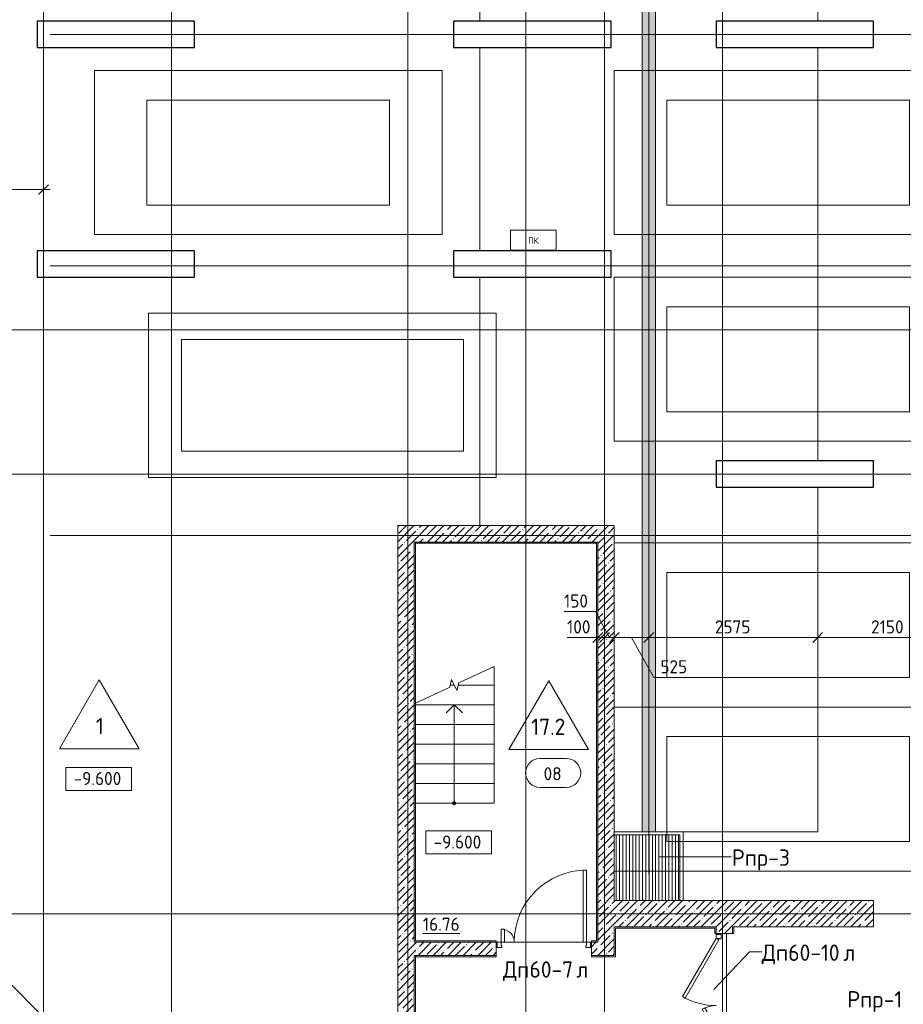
# Model space of a CAD drawing. Header units: millimetres. Extents: x 94064 to 156999, y -10965 to 64097.
# Tile 35 of 40: x 110606 to 124075, y 33820 to 48825. Entities that reach past the tile are written whole.
import ezdxf

# ---------------------------------------------------------------- set-up
doc = ezdxf.new("R2010")
doc.units = ezdxf.units.MM
for name, pattern in [('3_ Штрих_ 1 х 1 мм', [2, 1, -1]), ('4_ Штрихпунктир_ 10 х 2 мм', [14, 10, -2, 0, -2]), ('4_ Штрихпунктир_ 15 х 2 мм', [19, 15, -2, 0, -2]), ('Штриховая', [5, 3, -2])]:
    doc.linetypes.add(name, pattern=pattern)
for name, color, linetype, lineweight in [('A-ANNO-DIMS', 7, 'Continuous', 5), ('A-ANNO-DIMS-100', 7, 'Continuous', 5), ('A-ANNO-NOTE', 7, 'Continuous', 5), ('A-AREA-IDEN', 7, 'Continuous', 5), ('A-DETL', 7, 'Continuous', 25), ('A-DETL-GENF', 7, 'Continuous', 13), ('A-DOOR', 7, 'Continuous', 13), ('A-DOOR-FRAM', 7, 'Continuous', 13), ('A-DOOR-IDEN', 7, 'Continuous', 5), ('A-FLOR', 7, 'Continuous', 13), ('A-FLOR-IDEN', 7, 'Continuous', 5), ('A-WALL', 7, 'Continuous', 13), ('A-WALL-PATT', 7, 'Continuous', 13), ('C-PRKG', 7, 'Continuous', 13), ('G-ANNO-DIMS', 7, 'Continuous', 5), ('M-EQPM', 7, 'Continuous', 13), ('M-EQPM-IDEN', 7, 'Continuous', 5), ('S-COLS', 7, 'Continuous', 25), ('S-GRID', 7, 'Continuous', 5), ('S-STRS', 7, 'Continuous', 13), ('S-STRS-ANNO', 7, 'Continuous', 5), ('S-STRS-MBND', 7, 'Continuous', 13)]:
    doc.layers.add(name, color=color, linetype=linetype, lineweight=lineweight)
doc.styles.add('GOST Common', font='GOST_Common.ttf', dxfattribs={"height": 100})
doc.styles.add('GOST Common_2', font='GOST_Common.ttf', dxfattribs={"height": 200})
doc.styles.add('GOST Common_3', font='GOST_Common.ttf', dxfattribs={"height": 250})
doc.dimstyles.new('2_мм', dxfattribs={"dimscale": 304.8, "dimtxt": 201.142999, "dimasz": 0.492126, "dimexe": 0.328084, "dimexo": 0.492126, "dimgap": 0, "dimtad": 1, "dimdec": 0, "dimdsep": 46, "dimtxsty": 'GOST Common_2', "dimblk1": 'OBLIQUE', "dimblk2": 'OBLIQUE', "dimsah": 1, "dimcen": 0.09, "dimdle": 0.328084, "dimadec": 5, "dimazin": 2, "dimtfac": 1, "dimtdec": 4, "dimtix": 1, "dimtmove": 0, "dimatfit": 3, "dimfxl": 1, "dimtvp": 1, "dimtolj": 1, "dimtzin": 0, "dimarcsym": 2})
doc.dimstyles.new('2_мм_1', dxfattribs={"dimscale": 304.8, "dimtxt": 201.142999, "dimasz": 0.492126, "dimexe": 0.328084, "dimexo": 0.492126, "dimgap": 0, "dimtad": 1, "dimdec": 0, "dimdsep": 46, "dimtxsty": 'GOST Common_2', "dimblk1": 'OBLIQUE', "dimblk2": 'OBLIQUE', "dimsah": 1, "dimcen": 0.09, "dimdle": 0.328084, "dimadec": 5, "dimazin": 2, "dimtfac": 1, "dimtdec": 4, "dimtix": 1, "dimtmove": 1, "dimatfit": 3, "dimfxl": 1, "dimtvp": 1, "dimtolj": 1, "dimtzin": 0, "dimarcsym": 2})
pattern_1 = [(0, (0, 0), (203.2, 50.8), [3.353, -149.047, 3.353, -149.047, -812.8]), (0, (0, 0), (203.2, 50.8), [-304.8, 3.353, -301.447, 3.353, -149.047, -355.6]), (0, (0, 0), (203.2, 50.8), [-762, 3.353, -98.247, 3.353, -250.647]), (120, (76.2, 25.4), (-145.59409, 150.576362), [3.353, -149.047, 3.353, -149.047, -812.8]), (120, (76.2, 25.4), (-145.59409, 150.576362), [-304.8, 3.353, -301.447, 3.353, -149.047, -355.6]), (120, (76.2, 25.4), (-145.59409, 150.576362), [-762, 3.353, -98.247, 3.353, -250.647]), (240, (101.6, 127), (-57.60591, -201.376362), [3.353, -149.047, 3.353, -149.047, -812.8]), (240, (101.6, 127), (-57.60591, -201.376362), [-304.8, 3.353, -301.447, 3.353, -149.047, -355.6]), (240, (101.6, 127), (-57.60591, -201.376362), [-762, 3.353, -98.247, 3.353, -250.647])]
pattern_2 = [(45, (0, 0), (-114.04925, 114.04925), []), (45, (114.05, 0), (-114.04925, 114.04925), [201.612, -40.322, 3.353, -36.97])]

# ---------------------------------------------------------------- blocks, each defined once
blk = doc.blocks.new('Наметкина 10_РД_АР_П_Отделка_R21_rvt-1--02_Подвал_МП_часть Г')
at = {"layer": 'A-WALL-PATT', "lineweight": 5}
h = blk.add_hatch(dxfattribs=at)
h.set_pattern_fill('FP_5', color=256, style=0, pattern_type=2)
h.set_pattern_definition(pattern_1)
h.paths.add_polyline_path([(116640, 34785), (116640, 38985), (116620, 38985), (116620, 34785)])
h.paths.add_polyline_path([(116620, 39566), (116640, 39566), (116640, 40865), (116620, 40865)])
h = blk.add_hatch(dxfattribs=at)
h.set_pattern_fill('FP_5', color=256, style=0, pattern_type=2)
h.set_pattern_definition(pattern_1)
h.paths.add_polyline_path([(119400, 40845), (119420, 40845), (119420, 40865), (116640, 40865), (116640, 40845)])
h = blk.add_hatch(dxfattribs=at)
h.set_pattern_fill('FP_5', color=256, style=0, pattern_type=2)
h.set_pattern_definition(pattern_1)
h.paths.add_polyline_path([(119420, 34785), (119420, 40845), (119400, 40845), (119400, 34785)])
h = blk.add_hatch(dxfattribs=at)
h.set_pattern_fill('FP_5', color=256, style=0, pattern_type=2)
h.set_pattern_definition(pattern_1)
h.paths.add_polyline_path([(121200, 34980), (121200, 35000), (119670, 35000), (119670, 34980), (121140, 34980)])
h = blk.add_hatch(dxfattribs=at)
h.set_pattern_fill('FP_5', color=256, style=0, pattern_type=2)
h.set_pattern_definition(pattern_1)
h.paths.add_polyline_path([(119690, 34545), (119690, 34980), (119670, 34980), (119670, 34545)])
h = blk.add_hatch(dxfattribs=at)
h.set_pattern_fill('FP_5', color=256, style=0, pattern_type=2)
h.set_pattern_definition(pattern_1)
h.paths.add_polyline_path([(121200, 28900), (121220, 28900), (121220, 33300), (121200, 33300), (121200, 28920)])
h.paths.add_polyline_path([(121220, 34900), (121220, 35000), (121200, 35000), (121200, 34900)])
h = blk.add_hatch(dxfattribs=at)
h.set_pattern_fill('FP_5', color=256, style=0, pattern_type=2)
h.set_pattern_definition(pattern_1)
h.paths.add_polyline_path([(121490, 32800), (121490, 33300), (121470, 33300), (121470, 32800)])
h.paths.add_polyline_path([(121490, 34900), (121490, 35000), (121470, 35000), (121470, 34900)])
h = blk.add_hatch(dxfattribs=at)
h.set_pattern_fill('FP_5', color=256, style=0, pattern_type=2)
h.set_pattern_definition(pattern_1)
h.paths.add_polyline_path([(117870, 34765), (117870, 34785), (116620, 34785), (116620, 34765)])
h.paths.add_polyline_path([(119320, 34765), (119420, 34765), (119420, 34785), (119320, 34785)])
h = blk.add_hatch(dxfattribs=at)
h.set_pattern_fill('FP_5', color=256, style=0, pattern_type=2)
h.set_pattern_definition(pattern_1)
h.paths.add_polyline_path([(116640, 32515), (116640, 34565), (116620, 34565), (116620, 32515)])
h = blk.add_hatch(dxfattribs=at)
h.set_pattern_fill('FP_5', color=256, style=0, pattern_type=2)
h.set_pattern_definition(pattern_1)
h.paths.add_polyline_path([(119478, 34545), (119670, 34545), (119670, 34565), (119320, 34565), (119320, 34545)])
h.paths.add_polyline_path([(117870, 34545), (117870, 34565), (116640, 34565), (116640, 34545)])
at = {"layer": 'A-WALL'}
for p, q in [((116620, 40865), (116620, 39566)), ((116640, 40865), (116620, 40865)), ((119420, 40865), (116640, 40865)), ((116640, 40845), (119400, 40845)), ((116640, 39566), (116640, 40845)), ((119400, 40845), (119400, 34785)), ((119420, 40845), (119420, 40865)), ((119420, 34785), (119420, 40845)), ((116620, 39566), (116640, 39566)), ((116640, 39566), (116640, 38985)), ((116620, 38985), (116620, 34785)), ((116640, 38985), (116620, 38985)), ((116640, 34785), (116640, 38985)), ((121200, 35000), (119670, 35000)), ((119670, 35000), (119670, 34980)), ((119670, 34980), (119670, 34565)), ((119690, 34980), (121200, 34980)), ((119690, 34545), (119690, 34980)), ((121220, 35000), (121200, 35000)), ((121200, 34980), (121200, 34900)), ((121220, 34900), (121220, 35000)), ((121470, 35000), (121470, 34900)), ((121490, 35000), (121470, 35000)), ((121490, 34900), (121490, 35000)), ((121200, 34900), (121220, 34900)), ((121470, 34900), (121490, 34900)), ((116620, 34785), (116620, 34765)), ((116620, 34765), (117870, 34765)), ((117870, 34785), (116640, 34785)), ((117870, 34765), (117870, 34785)), ((119400, 34785), (119320, 34785)), ((119320, 34785), (119320, 34765)), ((119320, 34765), (119420, 34765)), ((119420, 34765), (119420, 34785)), ((116620, 34565), (116620, 32515)), ((116640, 34565), (116620, 34565)), ((116640, 32535), (116640, 34565)), ((117870, 34565), (116640, 34565)), ((116640, 34565), (116640, 34545)), ((116640, 34545), (117870, 34545)), ((117870, 34545), (117870, 34565)), ((119670, 34565), (119320, 34565)), ((119320, 34565), (119320, 34545)), ((119320, 34545), (119670, 34545)), ((119670, 34545), (119690, 34545))]:
    blk.add_line(p, q, dxfattribs=at)
blk = doc.blocks.new('АР_Машиноместо - 4900x2400_М__5300х2500_-V1--02_Подвал_МП_часть Г')
at = {"layer": 'C-PRKG'}
for p, q in [((2500, 0), (0, 0)), ((0, 0), (0, -5300)), ((2500, 0), (2500, -5300)), ((450, -800), (450, -4500)), ((450, -800), (2050, -800)), ((2050, -800), (2050, -4500)), ((450, -4500), (2050, -4500))]:
    blk.add_line(p, q, dxfattribs=at)
blk = doc.blocks.new('АР_Машиноместо - 4900x2400_М__5300х2500_-2211001--02_Подвал_МП_часть Г')
at = {"layer": 'C-PRKG'}
for p, q in [((2500, 0), (0, 0)), ((0, 0), (0, -5300)), ((2500, 0), (2500, -5300)), ((450, -800), (450, -4500)), ((450, -800), (2050, -800)), ((2050, -800), (2050, -4500)), ((450, -4500), (2050, -4500)), ((2500, -5300), (0, -5300))]:
    blk.add_line(p, q, dxfattribs=at)
blk = doc.blocks.new('АР_Машиноместо - 4900x2400_М__5300х2500_-3113489--02_Подвал_МП_часть Г')
at = {"layer": 'C-PRKG'}
for p, q in [((2500, 5300), (0, 5300)), ((0, 0), (0, 5300)), ((2500, 0), (2500, 5300)), ((450, 4500), (2050, 4500)), ((450, 800), (450, 4500)), ((2050, 800), (2050, 4500)), ((450, 800), (2050, 800)), ((2500, 0), (0, 0))]:
    blk.add_line(p, q, dxfattribs=at)
blk = doc.blocks.new('АР_Машиноместо - 5300x2500_С-V6--02_Подвал_МП_часть Г')
at = {"layer": 'C-PRKG'}
for p, q in [((2500, 5300), (0, 5300)), ((0, 0), (0, 5300)), ((2500, 0), (2500, 5300)), ((400, 4800), (2100, 4800)), ((400, 500), (400, 4800)), ((2100, 500), (2100, 4800)), ((400, 500), (2100, 500)), ((2500, 0), (0, 0))]:
    blk.add_line(p, q, dxfattribs=at)
blk = doc.blocks.new('АР_Приямок - ПР-3_1050х1050 х50-2656928--02_Подвал_МП_часть Г')
at = {"layer": 'M-EQPM', "lineweight": 5}
h = blk.add_hatch(dxfattribs=at)
h.set_pattern_fill('FP_4', color=256, style=0, pattern_type=2)
h.set_pattern_definition([(90, (0, 0), (-50, 3e-15), [])])
h.paths.add_polyline_path([(1000, -525), (1000, 475), (0, 475), (0, -525), (954, -525)])
at = {"layer": 'M-EQPM'}
for p, q in [((0, 525), (1050, 525)), ((1050, 525), (1050, -525))]:
    blk.add_line(p, q, dxfattribs=at)
blk = doc.blocks.new('АР_Лоток - 200х100h_ЛВ1-7189164--02_Подвал_МП_часть Г')
at = {"layer": 'M-EQPM', "true_color": 0xdddddd}
blk.add_hatch(color=254, dxfattribs=at).paths.add_polyline_path([(50, -100), (25259, -100), (25259, 100), (50, 100)])
blk = doc.blocks.new('АР_Дверь двупольная - 1450х2100h_1100_200__ЛК-5436405--02_Подвал_МП_часть Г')
at = {"layer": 'A-DOOR'}
for p, q in [((650, 1200), (600, 1200)), ((600, 1200), (600, 100)), ((650, 100), (650, 1200)), ((-650, 100), (-650, 300)), ((-650, 300), (-600, 300)), ((-600, 300), (-600, 100)), ((-600, 100), (-650, 100)), ((600, 100), (650, 100))]:
    blk.add_line(p, q, dxfattribs=at)
at = {"layer": 'A-DOOR', "lineweight": 5}
for centre, radius, start, end in [((650, 100), 1100, 90, 180), ((-650, 100), 200, 0, 90)]:
    blk.add_arc(centre, radius, start, end, dxfattribs=at)
at = {"layer": 'A-DOOR-FRAM'}
for p, q in [((-710, 100), (-725, 100)), ((-710, 20), (-725, 20)), ((-710, 100), (-650, 100)), ((-710, 20), (-710, 100)), ((-640, 20), (-710, 20)), ((-650, 100), (-650, 50)), ((-650, 50), (-640, 50)), ((-640, 50), (-640, 20)), ((650, 50), (640, 50)), ((640, 50), (640, 20)), ((640, 20), (710, 20)), ((710, 100), (650, 100)), ((650, 100), (650, 50)), ((710, 20), (710, 100)), ((710, 100), (725, 100)), ((710, 20), (725, 20))]:
    blk.add_line(p, q, dxfattribs=at)
blk = doc.blocks.new('АР_Дверь двупольная - 1600х2100h_1025_425__техн_-4730157--02_Подвал_МП_часть Г')
at = {"layer": 'A-DOOR'}
for p, q in [((-163, 638), (-188, 594)), ((725, 125), (-163, 638)), ((-188, 594), (700, 82)), ((-725, 125), (-357, 338)), ((-357, 338), (-332, 294)), ((-332, 294), (-700, 82)), ((-700, 82), (-725, 125)), ((700, 82), (725, 125))]:
    blk.add_line(p, q, dxfattribs=at)
at = {"layer": 'A-DOOR', "lineweight": 5}
for centre, radius, start, end in [((725, 125), 1025, 150, 180), ((-725, 125), 425, 0, 30)]:
    blk.add_arc(centre, radius, start, end, dxfattribs=at)
at = {"layer": 'A-DOOR-FRAM'}
for p, q in [((-785, 125), (-800, 125)), ((-785, 45), (-800, 45)), ((-785, 125), (-725, 125)), ((-785, 45), (-785, 125)), ((-715, 45), (-785, 45)), ((-725, 125), (-725, 75)), ((-725, 75), (-715, 75)), ((-715, 75), (-715, 45)), ((725, 75), (715, 75)), ((715, 75), (715, 45)), ((715, 45), (785, 45)), ((785, 125), (725, 125)), ((725, 125), (725, 75)), ((785, 45), (785, 125)), ((785, 125), (800, 125)), ((785, 45), (800, 45))]:
    blk.add_line(p, q, dxfattribs=at)
blk = doc.blocks.new('АР_Канал вертикальный прямоугольный - ПК-V12--02_Подвал_МП_часть Г')
at = {"layer": 'A-DETL-GENF', "linetype": '3_ Штрих_ 1 х 1 мм'}
for p, q in [((350, 150), (-350, 150)), ((-350, 150), (-350, -150)), ((350, -150), (350, 150)), ((-350, -150), (350, -150))]:
    blk.add_line(p, q, dxfattribs=at)
at = {"layer": 'M-EQPM'}
for p, q in [((-350, -150), (-350, 150)), ((-350, 150), (350, 150)), ((350, 150), (350, -150)), ((350, -150), (-350, -150))]:
    blk.add_line(p, q, dxfattribs=at)
blk = doc.blocks.new('Марка помещения _Номер_ - 2 мм-68851--02_Подвал_МП_часть Г')
at = {"layer": 'A-AREA-IDEN'}
for p, q in [((-2.03, 2.21), (1.97, 2.21)), ((-2.03, -2.19), (1.97, -2.19))]:
    blk.add_line(p, q, dxfattribs=at)
for centre, start, end in [((-2.03, 0.01), 90, 270), ((1.97, 0.01), 270, 90)]:
    blk.add_arc(centre, 2.2, start, end, dxfattribs=at)
blk = doc.blocks.new('DIMBLOCK97--02_Подвал_МП_часть Г')
at = {"layer": 'A-ANNO-DIMS-100', "lineweight": 25}
for p, q in [((108870, 46235), (108795, 46160)), ((108870, 46235), (108945, 46310)), ((110970, 46235), (110895, 46160)), ((110970, 46235), (111045, 46310))]:
    blk.add_line(p, q, dxfattribs=at)
at = {"layer": 'A-ANNO-DIMS-100'}
for p, q in [((108870, 46191), (108870, 46335)), ((108870, 46235), (111070, 46235)), ((108870, 46235), (108870, 46191)), ((110970, 46191), (110970, 46335)), ((110970, 46235), (110970, 46191))]:
    blk.add_line(p, q, dxfattribs=at)
at = {"layer": 'A-ANNO-DIMS-100', "color": 0, "insert": (109659, 46496), "char_height": 200, "width": 625.93, "attachment_point": 1, "line_spacing_factor": 1.022761, "style": 'GOST Common_2'}
blk.add_mtext('2100', dxfattribs=at)
blk = doc.blocks.new('_Oblique')
at = {"color": 0, "linetype": 'ByBlock', "lineweight": -2}
blk.add_line((-0.5, -0.5), (0.5, 0.5), dxfattribs=at)
blk = doc.blocks.new('DIMBLOCK108--02_Подвал_МП_часть Г')
at = {"layer": 'A-ANNO-DIMS-100'}
for p, q in [((119420, 39366), (119420, 39510)), ((119520, 39366), (119520, 39510)), ((118949, 39410), (119431, 39410)), ((119320, 39410), (119520, 39410)), ((119420, 39410), (119420, 39366)), ((119431, 39410), (119470, 39410)), ((119520, 39410), (119520, 39366))]:
    blk.add_line(p, q, dxfattribs=at)
at = {"layer": 'A-ANNO-DIMS-100', "lineweight": 25}
for p, q in [((119420, 39410), (119495, 39485)), ((119520, 39410), (119595, 39485)), ((119420, 39410), (119345, 39335)), ((119520, 39410), (119445, 39335))]:
    blk.add_line(p, q, dxfattribs=at)
at = {"layer": 'A-ANNO-DIMS-100', "color": 0, "insert": (118949, 39671), "char_height": 200, "width": 458.2, "attachment_point": 1, "line_spacing_factor": 1.022761, "style": 'GOST Common_2'}
blk.add_mtext('100', dxfattribs=at)
blk = doc.blocks.new('DIMBLOCK109--02_Подвал_МП_часть Г')
at = {"layer": 'A-ANNO-DIMS-100'}
for p, q in [((118903, 39804), (119385, 39804)), ((119385, 39804), (119595, 39410)), ((119520, 39366), (119520, 39510)), ((119670, 38500), (119670, 39510)), ((119520, 39410), (119670, 39410)), ((119520, 39410), (119520, 39366)), ((119670, 39410), (119670, 38500))]:
    blk.add_line(p, q, dxfattribs=at)
at = {"layer": 'A-ANNO-DIMS-100', "lineweight": 25}
for p, q in [((119520, 39410), (119595, 39485)), ((119670, 39410), (119745, 39485)), ((119520, 39410), (119445, 39335)), ((119670, 39410), (119595, 39335))]:
    blk.add_line(p, q, dxfattribs=at)
at = {"layer": 'A-ANNO-DIMS-100', "color": 0, "insert": (118903, 40066), "char_height": 200, "width": 458.2, "attachment_point": 1, "line_spacing_factor": 1.022761, "style": 'GOST Common_2'}
blk.add_mtext('150', dxfattribs=at)
blk = doc.blocks.new('DIMBLOCK110--02_Подвал_МП_часть Г')
at = {"layer": 'A-ANNO-DIMS-100'}
for p, q in [((119670, 38500), (119670, 39510)), ((120195, 39366), (120195, 39510)), ((119670, 39410), (120195, 39410)), ((119670, 39410), (119670, 38500)), ((120272, 38802), (119933, 39410)), ((120195, 39410), (120195, 39366)), ((120791, 38802), (120272, 38802))]:
    blk.add_line(p, q, dxfattribs=at)
at = {"layer": 'A-ANNO-DIMS-100', "lineweight": 25}
for p, q in [((119670, 39410), (119745, 39485)), ((120195, 39410), (120270, 39485)), ((119670, 39410), (119595, 39335)), ((120195, 39410), (120120, 39335))]:
    blk.add_line(p, q, dxfattribs=at)
at = {"layer": 'A-ANNO-DIMS-100', "color": 0, "insert": (120372, 39063), "char_height": 200, "width": 503.2, "attachment_point": 1, "line_spacing_factor": 1.022761, "style": 'GOST Common_2'}
blk.add_mtext('525', dxfattribs=at)
blk = doc.blocks.new('DIMBLOCK111--02_Подвал_МП_часть Г')
at = {"layer": 'A-ANNO-DIMS-100'}
for p, q in [((120195, 39366), (120195, 39510)), ((122770, 39366), (122770, 39510)), ((120195, 39410), (122770, 39410)), ((120195, 39410), (120195, 39366)), ((122770, 39410), (122770, 39366))]:
    blk.add_line(p, q, dxfattribs=at)
at = {"layer": 'A-ANNO-DIMS-100', "lineweight": 25}
for p, q in [((120195, 39410), (120270, 39485)), ((122770, 39410), (122845, 39485)), ((120195, 39410), (120120, 39335)), ((122770, 39410), (122695, 39335))]:
    blk.add_line(p, q, dxfattribs=at)
at = {"layer": 'A-ANNO-DIMS-100', "color": 0, "insert": (121203, 39671), "char_height": 200, "width": 670.93, "attachment_point": 1, "line_spacing_factor": 1.022761, "style": 'GOST Common_2'}
blk.add_mtext('2575', dxfattribs=at)
blk = doc.blocks.new('DIMBLOCK112--02_Подвал_МП_часть Г')
at = {"layer": 'A-ANNO-DIMS-100'}
for p, q in [((122770, 39366), (122770, 39510)), ((124920, 39366), (124920, 39510)), ((122770, 39410), (124920, 39410)), ((122770, 39410), (122770, 39366)), ((124920, 39410), (124920, 39366))]:
    blk.add_line(p, q, dxfattribs=at)
at = {"layer": 'A-ANNO-DIMS-100', "lineweight": 25}
for p, q in [((122770, 39410), (122845, 39485)), ((124920, 39410), (124995, 39485)), ((122770, 39410), (122695, 39335)), ((124920, 39410), (124845, 39335))]:
    blk.add_line(p, q, dxfattribs=at)
at = {"layer": 'A-ANNO-DIMS-100', "color": 0, "insert": (123584, 39671), "char_height": 200, "width": 625.93, "attachment_point": 1, "line_spacing_factor": 1.022761, "style": 'GOST Common_2'}
blk.add_mtext('2150', dxfattribs=at)
blk = doc.blocks.new('Марка полов - Марка полов-4106608--02_Подвал_МП_часть Г')
at = {"layer": 'A-FLOR-IDEN'}
for p, q in [((0, 7), (-6.06, -3.5)), ((6.06, -3.5), (0, 7)), ((-6.06, -3.5), (6.06, -3.5))]:
    blk.add_line(p, q, dxfattribs=at)
blk = doc.blocks.new('Высотные отметки - Frame_2-749557--02_Подвал_МП_часть Г')
at = {"layer": 'G-ANNO-DIMS'}
for p, q in [((-5, 3.5), (-5, 0)), ((5, 3.5), (-5, 3.5)), ((5, 0), (5, 3.5)), ((-5, 0), (5, 0))]:
    blk.add_line(p, q, dxfattribs=at)

msp = doc.modelspace()

# ---------------------------------------------------------------- hatches: boundary and pattern name
at = {"layer": 'A-WALL-PATT', "lineweight": 5}
h = msp.add_hatch(dxfattribs=at)
h.set_pattern_fill('FP_3', color=256, style=0, pattern_type=2)
h.set_pattern_definition(pattern_2)
h.paths.add_polyline_path([(119420, 40865), (119420, 41115), (116370, 41115), (116370, 40865), (116620, 40865)])
h = msp.add_hatch(dxfattribs=at)
h.set_pattern_fill('FP_3', color=256, style=0, pattern_type=2)
h.set_pattern_definition(pattern_2)
h.paths.add_polyline_path([(119670, 34765), (119670, 41115), (119420, 41115), (119420, 34765), (119478.093554, 34765)])
h = msp.add_hatch(dxfattribs=at)
h.set_pattern_fill('FP_3', color=256, style=0, pattern_type=2)
h.set_pattern_definition(pattern_2)
h.paths.add_polyline_path([(116370, 30355), (116620, 30355), (116620, 40865), (116370, 40865), (116370, 31002.156002)])
h = msp.add_hatch(dxfattribs=at)
h.set_pattern_fill('FP_3', color=256, style=0, pattern_type=2)
h.set_pattern_definition(pattern_2)
h.paths.add_polyline_path([(123620, 35000), (123620, 35400), (119670, 35400), (119670, 35000), (122801.958621, 35000)])
h = msp.add_hatch(dxfattribs=at)
h.set_pattern_fill('FP_3', color=256, style=0, pattern_type=2)
h.set_pattern_definition(pattern_2)
h.paths.add_polyline_path([(121220, 28900), (121470, 28900), (121470, 33300), (121220, 33300), (121220, 28938.801385)])
h.paths.add_polyline_path([(121470, 34900), (121470, 35000), (121220, 35000), (121220, 34900)])
h = msp.add_hatch(dxfattribs=at)
h.set_pattern_fill('FP_3', color=256, style=0, pattern_type=2)
h.set_pattern_definition(pattern_2)
h.paths.add_polyline_path([(119670, 34565), (119670, 34765), (119320, 34765), (119320, 34565), (119478.093554, 34565)])
h.paths.add_polyline_path([(116620, 34565), (117870, 34565), (117870, 34765), (116620, 34765)])
at = {"layer": 'S-STRS-ANNO'}
h = msp.add_hatch(color=256, dxfattribs=at)
edge = h.paths.add_edge_path()
edge.add_arc((117230, 36885.000002), 25, 0, 360)
msp.add_hatch(color=256, dxfattribs=at).paths.add_polyline_path([(117230, 36860.000002), (117247.67767, 36867.322332), (117255, 36885.000002), (117247.67767, 36902.677671), (117230, 36910.000002), (117212.32233, 36902.677671), (117205, 36885.000002), (117212.32233, 36867.322332)])

# ---------------------------------------------------------------- linework, layer by layer
at = {"layer": 'A-DETL', "linetype": '4_ Штрихпунктир_ 15 х 2 мм', "lineweight": 5}
msp.add_line((120195, 61659.050116), (120195, 35799.917803), dxfattribs=at)
at = {"layer": 'A-DOOR-IDEN'}
for p, q in [((121187.488308, 34044.938573), (121729.740459, 34620.327439)), ((121729.740459, 34620.327439), (121918.304468, 34620.327439))]:
    msp.add_line(p, q, dxfattribs=at)
at = {"layer": 'A-FLOR'}
for p, q in [((120095.283181, 36450), (120095.283181, 61659.050116)), ((120295.283181, 61659.050116), (120295.283181, 36450)), ((117620, 48800), (117620, 60600)), ((122770, 60600), (122770, 48800)), ((117620, 45300), (117620, 48400)), ((122770, 48400), (122770, 42100)), ((117620, 41115), (117620, 44900)), ((122770, 41700), (122770, 36450)), ((122770, 36450), (119670, 36450)), ((119670, 36400), (120670, 36400)), ((120670, 36400), (120670, 35400)), ((121380, 34900), (121380, 33300)), ((117885, 34765), (117870, 34765)), ((117870, 34765), (117885, 34765)), ((119195, 34765), (117995, 34765)), ((117995, 34765), (119195, 34765)), ((119320, 34765), (119305, 34765)), ((119305, 34765), (119320, 34765))]:
    msp.add_line(p, q, dxfattribs=at)
at = {"layer": 'A-WALL'}
for p, q in [((119670, 41115), (116370, 41115)), ((116370, 41115), (116370, 30250)), ((119670, 35400), (119670, 41115)), ((116620, 40865), (119420, 40865)), ((116620, 34765), (116620, 40865)), ((119420, 40865), (119420, 34765)), ((123620, 35400), (119670, 35400)), ((123620, 35000), (123620, 35400)), ((119670, 35000), (121220, 35000)), ((119670, 34565), (119670, 35000)), ((121220, 35000), (121220, 34900)), ((121470, 34900), (121470, 35000)), ((121470, 35000), (123620, 35000)), ((121220, 34900), (121470, 34900)), ((117870, 34765), (116620, 34765)), ((117870, 34565), (117870, 34765)), ((119420, 34765), (119320, 34765)), ((119320, 34765), (119320, 34565)), ((116620, 34565), (117870, 34565)), ((116620, 32515), (116620, 34565)), ((119320, 34565), (119670, 34565))]:
    msp.add_line(p, q, dxfattribs=at)
at = {"layer": 'G-ANNO-DIMS'}
msp.add_line((111823.940498, 37079.432261), (111810.083682, 37079.432261), dxfattribs=at)
at = {"layer": 'M-EQPM-IDEN'}
msp.add_line((120345.594017, 36068.649174), (121455.00223, 36068.649174), dxfattribs=at)
at = {"layer": 'S-COLS'}
for p, q in [((113270, 48800), (110870, 48800)), ((110870, 48800), (110870, 48400)), ((113270, 48400), (113270, 48800)), ((119620, 48800), (117220, 48800)), ((117220, 48800), (117220, 48400)), ((119620, 48400), (119620, 48800)), ((123620, 48800), (121220, 48800)), ((121220, 48800), (121220, 48400)), ((123620, 48400), (123620, 48800)), ((110870, 48400), (113270, 48400)), ((117220, 48400), (119620, 48400)), ((121220, 48400), (123620, 48400)), ((113270, 45300), (110870, 45300)), ((110870, 45300), (110870, 44900)), ((113270, 44900), (113270, 45300)), ((119620, 45300), (117220, 45300)), ((117220, 45300), (117220, 44900)), ((119620, 44900), (119620, 45300)), ((110870, 44900), (113270, 44900)), ((117220, 44900), (119620, 44900)), ((123620, 42100), (121220, 42100)), ((121220, 42100), (121220, 41700)), ((123620, 41700), (123620, 42100)), ((121220, 41700), (123620, 41700))]:
    msp.add_line(p, q, dxfattribs=at)
at = {"layer": 'S-GRID', "linetype": '4_ Штрихпунктир_ 10 х 2 мм'}
for p, q in [((110970, -1645.558701), (110970, 63297.035798)), ((112920, -1701.941611), (112920, 60921.15283)), ((116520, -1645.558701), (116520, 60921.15283)), ((118320, -1645.558701), (118320, 60921.15283)), ((119520, -1645.558701), (119520, 60921.15283)), ((121320, -1645.558701), (121320, 60921.15283)), ((144300.395464, 48600), (111069.614367, 48600)), ((144300.395464, 45075), (111069.614367, 45075)), ((147152.953924, 44100), (110269.614367, 44100)), ((144300.395464, 41900), (106850, 41900)), ((144300.395464, 40965), (111069.614367, 40965)), ((147152.953924, 35200), (94864.03029, 35200)), ((144300.395464, 35200), (104974.772979, 35200))]:
    msp.add_line(p, q, dxfattribs=at)
at = {"layer": 'S-STRS'}
for p, q in [((117840, 38685.000002), (117840, 38969.447673)), ((117169.730106, 38685.000002), (117230, 38685.000002)), ((117290.269894, 38685.000002), (117840, 38685.000002)), ((117840, 38385.000002), (117840, 38685.000002)), ((116640, 38385.000002), (117840, 38385.000002)), ((117840, 38085.000002), (117840, 38385.000002)), ((116640, 38085.000002), (117840, 38085.000002)), ((117840, 37785.000002), (117840, 38085.000002)), ((116640, 37785.000002), (117840, 37785.000002)), ((117840, 37485.000002), (117840, 37785.000002)), ((116640, 37485.000002), (117840, 37485.000002)), ((117840, 37185.000002), (117840, 37485.000002)), ((116640, 37185.000002), (117840, 37185.000002)), ((117840, 36885.000002), (117840, 37185.000002)), ((116640, 36885.000002), (117840, 36885.000002))]:
    msp.add_line(p, q, dxfattribs=at)
at = {"layer": 'S-STRS', "linetype": 'Штриховая'}
for p, q in [((117169.730106, 38685.000002), (117230, 38685.000002)), ((117290.269894, 38685.000002), (117840, 38685.000002)), ((116640, 38385.000002), (117840, 38385.000002)), ((116640, 38085.000002), (117840, 38085.000002)), ((116640, 37785.000002), (117840, 37785.000002)), ((116640, 37485.000002), (117840, 37485.000002)), ((116640, 37185.000002), (117840, 37185.000002)), ((116640, 36885.000002), (117840, 36885.000002))]:
    msp.add_line(p, q, dxfattribs=at)
at = {"layer": 'S-STRS-ANNO'}
for p, q in [((117230, 38385.000002), (117105, 38260.000002)), ((117230, 38085.000002), (117230, 38385.000002)), ((117230, 38385.000002), (117355, 38260.000002)), ((117230, 37785.000002), (117230, 38085.000002)), ((117230, 37485.000002), (117230, 37785.000002)), ((117230, 37185.000002), (117230, 37485.000002)), ((117230, 36885.000002), (117230, 37185.000002)), ((117212.32233, 36902.677671), (117205, 36885.000002)), ((117205, 36885.000002), (117212.32233, 36867.322332)), ((117230, 36910.000002), (117212.32233, 36902.677671)), ((117212.32233, 36867.322332), (117230, 36860.000002)), ((117247.67767, 36902.677671), (117230, 36910.000002)), ((117230, 36860.000002), (117247.67767, 36867.322332)), ((117255, 36885.000002), (117247.67767, 36902.677671)), ((117247.67767, 36867.322332), (117255, 36885.000002))]:
    msp.add_line(p, q, dxfattribs=at)
msp.add_circle((117230, 36885.000002), 25, dxfattribs=at)
at = {"layer": 'S-STRS-MBND'}
for p, q in [((117840, 38969.447673), (117297.973084, 38716.696372)), ((117190.379538, 38769.966357), (117162.026916, 38653.303632)), ((117269.620462, 38600.033647), (117190.379538, 38769.966357)), ((117297.973084, 38716.696372), (117269.620462, 38600.033647)), ((117162.026916, 38653.303632), (116620, 38400.55233))]:
    msp.add_line(p, q, dxfattribs=at)

# ---------------------------------------------------------------- block references
at = {"lineweight": 5}
msp.add_blockref('Наметкина 10_РД_АР_П_Отделка_R21_rvt-1--02_Подвал_МП_часть Г', (0, 0), dxfattribs=at)
at = {"layer": 'A-AREA-IDEN', "xscale": 99.99999999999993, "yscale": 99.99999999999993, "zscale": 99.99999999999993}
msp.add_blockref('Марка помещения _Номер_ - 2 мм-68851--02_Подвал_МП_часть Г', (118740.466944, 37344.84736), dxfattribs=at)
at = {"layer": 'A-DOOR'}
msp.add_blockref('АР_Дверь двупольная - 1450х2100h_1100_200__ЛК-5436405--02_Подвал_МП_часть Г', (118595, 34665), dxfattribs=at)
at = {"layer": 'A-DOOR', "rotation": 89.9999999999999}
msp.add_blockref('АР_Дверь двупольная - 1600х2100h_1025_425__техн_-4730157--02_Подвал_МП_часть Г', (121345, 34100), dxfattribs=at)
at = {"layer": 'A-FLOR-IDEN', "xscale": 99.99999999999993, "yscale": 99.99999999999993, "zscale": 99.99999999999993}
for p in [(111818.912314, 38064.076864), (118669.710823, 38051.421)]:
    msp.add_blockref('Марка полов - Марка полов-4106608--02_Подвал_МП_часть Г', p, dxfattribs=at)
at = {"layer": 'C-PRKG'}
for name, p, rotation in [('АР_Машиноместо - 4900x2400_М__5300х2500_-3113489--02_Подвал_МП_часть Г', (111745, 48050), 270.0000000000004), ('АР_Машиноместо - 4900x2400_М__5300х2500_-2211001--02_Подвал_МП_часть Г', (124970, 48050), 270.0000000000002), ('АР_Машиноместо - 4900x2400_М__5300х2500_-2211001--02_Подвал_МП_часть Г', (124970, 44900), 270.0000000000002), ('АР_Машиноместо - 5300x2500_С-V6--02_Подвал_МП_часть Г', (112570.486452, 44350), 270.0000000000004), ('АР_Машиноместо - 4900x2400_М__5300х2500_-V1--02_Подвал_МП_часть Г', (124970, 40850), 270.0000000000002), ('АР_Машиноместо - 4900x2400_М__5300х2500_-V1--02_Подвал_МП_часть Г', (124970, 38350), 270.0000000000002), ('АР_Машиноместо - 4900x2400_М__5300х2500_-2211001--02_Подвал_МП_часть Г', (110091.690058, 34501.113585), 315.0000000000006)]:
    msp.add_blockref(name, p, dxfattribs=dict(at, rotation=rotation))
at = {"layer": 'G-ANNO-DIMS', "xscale": 99.99999999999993, "yscale": 99.99999999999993, "zscale": 99.99999999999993}
for p in [(111810.083682, 37079.432261), (117297.273315, 36111.092534)]:
    msp.add_blockref('Высотные отметки - Frame_2-749557--02_Подвал_МП_часть Г', p, dxfattribs=at)
at = {"layer": 'M-EQPM', "rotation": 90}
msp.add_blockref('АР_Лоток - 200х100h_ЛВ1-7189164--02_Подвал_МП_часть Г', (120195.283181, 36400), dxfattribs=at)
at = {"layer": 'M-EQPM'}
for name, p in [('АР_Канал вертикальный прямоугольный - ПК-V12--02_Подвал_МП_часть Г', (118435, 45465)), ('АР_Приямок - ПР-3_1050х1050 х50-2656928--02_Подвал_МП_часть Г', (119670, 35925))]:
    msp.add_blockref(name, p, dxfattribs=at)

# ---------------------------------------------------------------- texts
at = {"layer": 'A-ANNO-NOTE', "insert": (118357.406744, 45508.609736), "char_height": 100, "width": 192.405, "attachment_point": 1, "style": 'GOST Common'}
msp.add_mtext('ПК', dxfattribs=at)
at = {"layer": 'A-AREA-IDEN', "char_height": 200, "attachment_point": 1, "style": 'GOST Common_2'}
for s, insert, width in [('08', (118591.952747, 37433.590542), 352.7425), ('\\L16.76', (116751.766082, 35139.750465), 721.51875)]:
    msp.add_mtext(s, dxfattribs=dict(at, insert=insert, width=width))
at = {"layer": 'A-DOOR-IDEN', "char_height": 250, "attachment_point": 1, "style": 'GOST Common_3'}
for s, insert, width in [('Дп', (121918.304468, 34731.254522), 489.029375), ('60-10', (122321.794052, 34731.254522), 1018.143125), ('\\fGOST Common|b0|i0|c204|p34|;л', (123161.846135, 34731.254522), 216.455625), ('Дп', (117972.928606, 34475.081961), 489.029375), ('60-7', (118376.418189, 34475.081961), 865.8225), ('\\fGOST Common|b0|i0|c204|p34|;л', (119090.793189, 34475.081961), 216.455625)]:
    msp.add_mtext(s, dxfattribs=dict(at, insert=insert, width=width))
at = {"layer": 'A-FLOR-IDEN', "char_height": 250, "attachment_point": 1, "style": 'GOST Common_3'}
for s, insert, width in [('\\fGOST Common|b0|i0|c204|p34|;1', (111768.036031, 38186.138536), 152.320625), ('17.2', (118404.33454, 38173.482672), 673.4175)]:
    msp.add_mtext(s, dxfattribs=dict(at, insert=insert, width=width))
at = {"layer": 'G-ANNO-DIMS', "char_height": 200, "width": 917.17566319, "attachment_point": 1, "line_spacing_factor": 1.022761, "style": 'GOST Common_2'}
for insert in [(111427.927155, 37360.797922), (116915.116788, 36392.458195)]:
    msp.add_mtext('-9.600', dxfattribs=dict(at, insert=insert))
at = {"layer": 'M-EQPM-IDEN', "char_height": 250, "attachment_point": 1, "style": 'GOST Common_3'}
for s, insert, width in [('Рпр', (121461.606707, 36179.576257), 673.4175), ('-3', (122017.231707, 36179.576257), 432.91125), ('Рпр', (123221.117777, 34019.950315), 673.4175), ('-1', (123776.742777, 34019.950315), 368.77625)]:
    msp.add_mtext(s, dxfattribs=dict(at, insert=insert, width=width))

# ---------------------------------------------------------------- dimensions: what is measured, and where the dimension line sits
at = {"layer": 'A-ANNO-DIMS'}
for base, p1, p2, override, picture, middle in [((110970, 46235.039987), (108870, 46341.106005), (110970, 46341.106005), {"dimpost": '<>', "dimfxl": 2100}, 'DIMBLOCK97--02_Подвал_МП_часть Г', (109920, 46335.039987)), ((122770, 39409.757492), (120195, 39515.823509), (122770, 39515.823509), {"dimpost": '<>', "dimfxl": 2575}, 'DIMBLOCK111--02_Подвал_МП_часть Г', (121482.5, 39509.757492)), ((124920, 39409.757492), (122770, 39515.823509), (124920, 39515.823509), {"dimpost": '<>', "dimfxl": 2150}, 'DIMBLOCK112--02_Подвал_МП_часть Г', (123845, 39509.757492))]:
    dim = msp.add_linear_dim(base=base, p1=p1, p2=p2, dimstyle='2_мм', override=override, dxfattribs=at)
    dim.commit()
    dim.dimension.update_dxf_attribs({"geometry": picture, "text_midpoint": middle})
for base, p1, p2, override, picture, middle in [((119670, 39409.757492), (119520, 39515.823509), (119670, 38350), {"dimpost": '<>', "dimfxl": 1175.43373}, 'DIMBLOCK109--02_Подвал_МП_часть Г', (119131.986678, 39932.218257)), ((119520, 39409.757492), (119420, 39515.823509), (119520, 39515.823509), {"dimpost": '<>', "dimfxl": 100}, 'DIMBLOCK108--02_Подвал_МП_часть Г', (119178.065862, 39537.789819)), ((120195, 39409.757492), (119670, 38350), (120195, 39515.823509), {"dimpost": '<>', "dimfxl": 1278.581031}, 'DIMBLOCK110--02_Подвал_МП_часть Г', (120623.161066, 38929.958997))]:
    dim = msp.add_linear_dim(base=base, p1=p1, p2=p2, dimstyle='2_мм_1', override=override, dxfattribs=at)
    dim.commit()
    dim.dimension.update_dxf_attribs({"geometry": picture, "text_midpoint": middle, "dimtype": 160})

doc.saveas('drawing.dxf')
